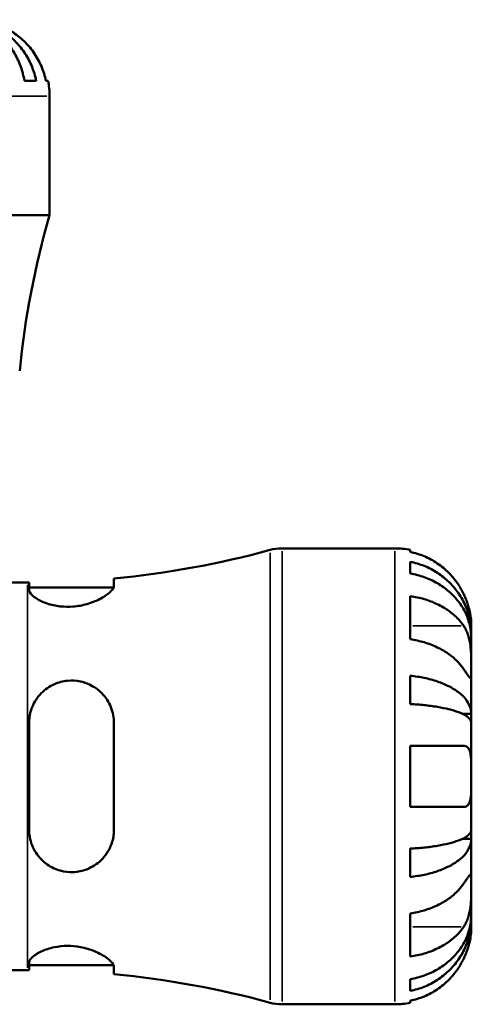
# Model space of a CAD drawing. Header units: millimetres. Extents: x 0 to 905, y -303 to 735.
# Tile 9 of 16: x 458 to 504, y 262 to 363. Entities that reach past the tile are written whole.
import ezdxf

# ---------------------------------------------------------------- set-up
doc = ezdxf.new("R2010")
doc.units = ezdxf.units.MM
doc.layers.add('Visible (ANSI)', color=7, linetype='Continuous', lineweight=50)
doc.layers.add('Visible Narrow (ANSI)', color=7, linetype='Continuous', lineweight=35)

msp = doc.modelspace()

# ---------------------------------------------------------------- linework, layer by layer
at = {"layer": 'Visible (ANSI)'}
for p, q in [((458.19, 357.064), (459.398, 357.064)), ((460.406, 357.064), (460.62, 357.064)), ((460.779, 343.204), (460.779, 355.489)), ((460.779, 343.204), (413.779, 343.204)), ((484.757, 308.864), (496.404, 308.864)), ((497.979, 308.705), (497.979, 308.492)), ((497.979, 307.483), (497.979, 306.275)), ((467.421, 305.005), (467.421, 305.76)), ((456.549, 305.339), (458.489, 305.339)), ((458.671, 305.339), (458.671, 304.567)), ((458.671, 304.839), (467.387, 304.839)), ((497.979, 303.945), (497.979, 299.49)), ((504.279, 299.984), (504.279, 300.989)), ((504.279, 299.984), (504.267, 299.984)), ((504.279, 299.601), (504.279, 299.984)), ((504.279, 296.413), (504.279, 299.601)), ((504.279, 291.802), (504.279, 296.413)), ((497.979, 295.734), (497.979, 292.818)), ((504.279, 291.802), (503.37, 291.802)), ((504.279, 290.879), (504.279, 291.802)), ((458.671, 290.864), (458.671, 279.864)), ((467.421, 279.864), (467.421, 290.864)), ((504.279, 285.364), (504.279, 290.879)), ((497.979, 288.514), (497.979, 282.214)), ((504.279, 279.85), (504.279, 285.364)), ((504.279, 278.926), (504.279, 279.85)), ((504.279, 278.926), (503.37, 278.926)), ((504.279, 274.316), (504.279, 278.926)), ((497.979, 277.91), (497.979, 274.995)), ((504.279, 271.127), (504.279, 274.316)), ((497.979, 271.238), (497.979, 266.783)), ((504.279, 270.745), (504.279, 271.127)), ((504.279, 270.745), (504.267, 270.745)), ((504.279, 269.739), (504.279, 270.745)), ((458.671, 266.161), (458.671, 265.389)), ((456.549, 265.389), (458.489, 265.389)), ((458.671, 265.889), (467.387, 265.889)), ((467.421, 264.968), (467.421, 265.724)), ((497.979, 264.453), (497.979, 263.245)), ((497.979, 262.237), (497.979, 262.023)), ((484.757, 261.864), (496.404, 261.864))]:
    msp.add_line(p, q, dxfattribs=at)
for centre, radius, start, end in [((452.904, 355.489), 7.875, 0, 11.53696), ((547.385, 318.244), 90.132, 163.92302, 174.31236), ((458.489, 400.279), 94.939, 275.39874, 285.28588), ((484.757, 304.164), 4.7, 90, 105.28588), ((496.404, 300.989), 7.875, 78.46304, 90), ((458.489, 400.279), 94.939, 270, 270.11014), ((458.489, 170.45), 94.939, 89.88986, 90), ((458.489, 170.45), 94.939, 74.71412, 84.60126), ((484.757, 266.564), 4.7, 254.71412, 270), ((496.404, 269.739), 7.875, 270, 281.53696)]:
    msp.add_arc(centre, radius, start, end, dxfattribs=at)
for points, knots in [([(458.19, 357.064), (458.101, 357.569), (457.967, 358.063), (457.65, 358.948), (457.437, 359.42), (456.929, 360.301), (456.634, 360.71), (456.041, 361.398), (455.687, 361.739), (454.926, 362.329), (454.518, 362.576), (453.74, 362.949), (453.299, 363.109), (452.398, 363.316), (451.937, 363.364), (451.516, 363.364)], [0.1494024, 0.1494024, 0.1494024, 0.1494024, 0.2912498, 0.2912498, 0.4370651, 0.4370651, 0.5828803, 0.5828803, 0.7290354, 0.7290354, 0.8751905, 0.8751905, 1.0219149, 1.0219149, 1.1686392, 1.1686392, 1.1686392, 1.1686392]), ([(451.899, 363.364), (452.372, 363.364), (452.889, 363.316), (453.902, 363.109), (454.398, 362.949), (455.271, 362.576), (455.73, 362.329), (456.586, 361.739), (456.983, 361.398), (457.65, 360.71), (457.981, 360.301), (458.551, 359.42), (458.791, 358.948), (459.147, 358.063), (459.298, 357.569), (459.398, 357.064)], [3.5133937, 3.5133937, 3.5133937, 3.5133937, 3.6601181, 3.6601181, 3.8068425, 3.8068425, 3.9529976, 3.9529976, 4.0991526, 4.0991526, 4.2449679, 4.2449679, 4.3907831, 4.3907831, 4.5326305, 4.5326305, 4.5326305, 4.5326305]), ([(460.406, 357.064), (460.303, 357.566), (460.148, 358.056), (459.78, 358.939), (459.531, 359.411), (458.94, 360.291), (458.597, 360.7), (457.904, 361.388), (457.49, 361.731), (456.724, 362.24), (456.387, 362.428), (456.054, 362.586)], [0.14941001, 0.14941001, 0.14941001, 0.14941001, 0.29044502, 0.29044502, 0.43634177, 0.43634177, 0.58223851, 0.58223851, 0.72934673, 0.72934673, 0.83526259, 0.83526259, 0.83526259, 0.83526259]), ([(503.501, 304.139), (503.343, 304.472), (503.154, 304.809), (502.646, 305.576), (502.303, 305.99), (501.615, 306.682), (501.206, 307.025), (500.326, 307.617), (499.854, 307.865), (498.971, 308.233), (498.481, 308.388), (497.979, 308.492)], [3.89239507, 3.89239507, 3.89239507, 3.89239507, 3.99831093, 3.99831093, 4.14541915, 4.14541915, 4.2913159, 4.2913159, 4.43721264, 4.43721264, 4.57824766, 4.57824766, 4.57824766, 4.57824766]), ([(497.979, 307.483), (498.484, 307.383), (498.977, 307.232), (499.863, 306.877), (500.335, 306.637), (501.216, 306.066), (501.625, 305.735), (502.312, 305.068), (502.654, 304.671), (503.244, 303.815), (503.491, 303.357), (503.864, 302.483), (504.024, 301.987), (504.231, 300.974), (504.279, 300.457), (504.279, 299.984)], [0.1494024, 0.1494024, 0.1494024, 0.1494024, 0.2912498, 0.2912498, 0.4370651, 0.4370651, 0.5828803, 0.5828803, 0.7290354, 0.7290354, 0.8751905, 0.8751905, 1.0219149, 1.0219149, 1.1686392, 1.1686392, 1.1686392, 1.1686392]), ([(504.279, 299.601), (504.279, 300.022), (504.231, 300.483), (504.024, 301.384), (503.864, 301.825), (503.491, 302.603), (503.244, 303.011), (502.654, 303.772), (502.312, 304.126), (501.625, 304.72), (501.216, 305.014), (500.335, 305.522), (499.863, 305.736), (498.977, 306.052), (498.484, 306.186), (497.979, 306.275)], [3.5133937, 3.5133937, 3.5133937, 3.5133937, 3.6601181, 3.6601181, 3.8068425, 3.8068425, 3.9529976, 3.9529976, 4.0991526, 4.0991526, 4.2449679, 4.2449679, 4.3907831, 4.3907831, 4.5326305, 4.5326305, 4.5326305, 4.5326305]), ([(467.421, 305.005), (467.421, 304.966), (467.415, 304.926), (467.36, 304.743), (467.249, 304.584), (466.847, 304.183), (466.504, 303.934), (465.659, 303.477), (465.164, 303.269), (464.17, 302.99), (463.701, 302.903), (462.768, 302.829), (462.321, 302.837), (461.401, 302.939), (460.949, 303.043), (460.079, 303.331), (459.685, 303.523), (459.058, 303.93), (458.837, 304.145), (458.693, 304.419), (458.671, 304.495), (458.671, 304.567)], [-1.5361641, -1.5361641, -1.5361641, -1.5361641, -1.4931546, -1.4931546, -1.3519348, -1.3519348, -1.159433, -1.159433, -0.9747621, -0.9747621, -0.8286698, -0.8286698, -0.6930532, -0.6930532, -0.5401654, -0.5401654, -0.362729, -0.362729, -0.1743542, -0.1743542, -0.0958072, -0.0958072, -0.0958072, -0.0958072]), ([(497.979, 303.945), (498.481, 303.872), (498.971, 303.762), (499.854, 303.502), (500.326, 303.326), (501.206, 302.908), (501.615, 302.666), (502.303, 302.176), (502.646, 301.883), (503.154, 301.341), (503.343, 301.103), (503.501, 300.867)], [0.14941001, 0.14941001, 0.14941001, 0.14941001, 0.29044502, 0.29044502, 0.43634177, 0.43634177, 0.58223851, 0.58223851, 0.72934673, 0.72934673, 0.83526259, 0.83526259, 0.83526259, 0.83526259]), ([(504.279, 300.989), (504.279, 300.989), (504.279, 301.019), (504.277, 301.143), (504.275, 301.243), (504.253, 301.569), (504.225, 301.829), (504.127, 302.348), (504.074, 302.576), (503.96, 302.972), (503.909, 303.131), (503.799, 303.441), (503.741, 303.591), (503.623, 303.875), (503.564, 304.008), (503.501, 304.139)], [0, 0, 0, 0, 0.07514839, 0.07514839, 0.15775683, 0.15775683, 0.27887104, 0.27887104, 0.36056434, 0.36056434, 0.41315921, 0.41315921, 0.46174689, 0.46174689, 0.50485698, 0.50485698, 0.50485698, 0.50485698]), ([(503.501, 300.867), (503.559, 300.781), (503.614, 300.689), (503.75, 300.434), (503.826, 300.262), (503.961, 299.889), (504.019, 299.689), (504.134, 299.19), (504.18, 298.889), (504.252, 298.192), (504.267, 297.805), (504.281, 297.057), (504.279, 296.707), (504.279, 296.413)], [-0.50766593, -0.50766593, -0.50766593, -0.50766593, -0.46718991, -0.46718991, -0.40200215, -0.40200215, -0.33506637, -0.33506637, -0.24300458, -0.24300458, -0.12488859, -0.12488859, 0, 0, 0, 0]), ([(503.501, 296.413), (503.343, 296.648), (503.154, 296.886), (502.646, 297.428), (502.303, 297.721), (501.615, 298.211), (501.206, 298.453), (500.326, 298.872), (499.854, 299.048), (498.971, 299.307), (498.481, 299.417), (497.979, 299.49)], [3.89239507, 3.89239507, 3.89239507, 3.89239507, 3.99831093, 3.99831093, 4.14541915, 4.14541915, 4.2913159, 4.2913159, 4.43721264, 4.43721264, 4.57824766, 4.57824766, 4.57824766, 4.57824766]), ([(504.279, 296.413), (504.279, 296.257), (504.279, 296.118), (504.278, 295.87), (504.276, 295.764), (504.264, 295.566), (504.249, 295.502), (504.184, 295.482), (504.137, 295.521), (504.019, 295.662), (503.961, 295.74), (503.826, 295.932), (503.751, 296.043), (503.614, 296.244), (503.559, 296.326), (503.501, 296.413)], [0, 0, 0, 0, 0.06608139, 0.06608139, 0.13667451, 0.13667451, 0.23873403, 0.23873403, 0.33457773, 0.33457773, 0.40157847, 0.40157847, 0.46685307, 0.46685307, 0.50745344, 0.50745344, 0.50745344, 0.50745344]), ([(497.979, 295.734), (498.484, 295.681), (498.977, 295.602), (499.863, 295.416), (500.335, 295.29), (501.216, 294.991), (501.625, 294.818), (502.312, 294.468), (502.654, 294.26), (503.244, 293.811), (503.491, 293.571), (503.864, 293.113), (504.024, 292.853), (504.231, 292.322), (504.279, 292.051), (504.279, 291.802)], [0.1494024, 0.1494024, 0.1494024, 0.1494024, 0.2912498, 0.2912498, 0.4370651, 0.4370651, 0.5828803, 0.5828803, 0.7290354, 0.7290354, 0.8751905, 0.8751905, 1.0219149, 1.0219149, 1.1686392, 1.1686392, 1.1686392, 1.1686392]), ([(458.671, 290.864), (458.671, 290.977), (458.676, 291.09), (458.72, 291.654), (458.824, 292.093), (459.206, 293.037), (459.524, 293.523), (460.31, 294.321), (460.768, 294.641), (461.702, 295.053), (462.152, 295.172), (463.073, 295.263), (463.527, 295.236), (464.494, 295.028), (464.984, 294.821), (465.938, 294.205), (466.376, 293.766), (467.023, 292.777), (467.243, 292.233), (467.397, 291.396), (467.421, 291.131), (467.421, 290.864)], [-1.5256648, -1.5256648, -1.5256648, -1.5256648, -1.4902672, -1.4902672, -1.3485323, -1.3485323, -1.1662608, -1.1662608, -0.9943308, -0.9943308, -0.8537089, -0.8537089, -0.7161186, -0.7161186, -0.5516028, -0.5516028, -0.3549067, -0.3549067, -0.169128, -0.169128, -0.0855511, -0.0855511, -0.0855511, -0.0855511]), ([(504.279, 290.879), (504.279, 291.001), (504.231, 291.135), (504.024, 291.397), (503.864, 291.525), (503.491, 291.751), (503.244, 291.869), (502.654, 292.091), (502.312, 292.194), (501.625, 292.366), (501.216, 292.452), (500.335, 292.599), (499.863, 292.661), (498.977, 292.753), (498.484, 292.792), (497.979, 292.818)], [3.5133937, 3.5133937, 3.5133937, 3.5133937, 3.6601181, 3.6601181, 3.8068425, 3.8068425, 3.9529976, 3.9529976, 4.0991526, 4.0991526, 4.2449679, 4.2449679, 4.3907831, 4.3907831, 4.5326305, 4.5326305, 4.5326305, 4.5326305]), ([(497.979, 288.514), (498.481, 288.514), (498.971, 288.514), (499.854, 288.514), (500.326, 288.514), (501.206, 288.514), (501.615, 288.514), (502.303, 288.514), (502.646, 288.514), (503.154, 288.514), (503.343, 288.514), (503.501, 288.514)], [0.14941001, 0.14941001, 0.14941001, 0.14941001, 0.29044502, 0.29044502, 0.43634177, 0.43634177, 0.58223851, 0.58223851, 0.72934673, 0.72934673, 0.83526259, 0.83526259, 0.83526259, 0.83526259]), ([(503.501, 288.514), (503.563, 288.514), (503.622, 288.506), (503.758, 288.465), (503.831, 288.422), (503.962, 288.296), (504.019, 288.211), (504.134, 287.957), (504.18, 287.771), (504.252, 287.268), (504.267, 286.938), (504.281, 286.192), (504.279, 285.781), (504.279, 285.364)], [-0.50816407, -0.50816407, -0.50816407, -0.50816407, -0.46460526, -0.46460526, -0.40154747, -0.40154747, -0.3356183, -0.3356183, -0.24286964, -0.24286964, -0.12490659, -0.12490659, 0, 0, 0, 0]), ([(504.279, 285.364), (504.279, 285.145), (504.279, 284.926), (504.278, 284.482), (504.276, 284.259), (504.263, 283.674), (504.243, 283.339), (504.158, 282.862), (504.108, 282.697), (503.989, 282.47), (503.931, 282.395), (503.794, 282.282), (503.717, 282.245), (503.59, 282.218), (503.546, 282.214), (503.501, 282.214)], [-2.17667965, -2.17667965, -2.17667965, -2.17667965, -2.11086653, -2.11086653, -2.04055216, -2.04055216, -1.91738302, -1.91738302, -1.82942275, -1.82942275, -1.76558177, -1.76558177, -1.70117883, -1.70117883, -1.66961913, -1.66961913, -1.66961913, -1.66961913]), ([(503.501, 282.214), (503.343, 282.214), (503.154, 282.214), (502.646, 282.214), (502.303, 282.214), (501.615, 282.214), (501.206, 282.214), (500.326, 282.214), (499.854, 282.214), (498.971, 282.214), (498.481, 282.214), (497.979, 282.214)], [3.89239507, 3.89239507, 3.89239507, 3.89239507, 3.99831093, 3.99831093, 4.14541915, 4.14541915, 4.2913159, 4.2913159, 4.43721264, 4.43721264, 4.57824766, 4.57824766, 4.57824766, 4.57824766]), ([(467.421, 279.864), (467.421, 279.727), (467.415, 279.589), (467.36, 279.005), (467.249, 278.572), (466.847, 277.616), (466.504, 277.118), (465.659, 276.309), (465.164, 275.99), (464.17, 275.61), (463.701, 275.511), (462.768, 275.475), (462.321, 275.527), (461.401, 275.779), (460.949, 275.994), (460.079, 276.6), (459.685, 277.009), (459.058, 277.971), (458.837, 278.53), (458.693, 279.364), (458.671, 279.614), (458.671, 279.864)], [-1.5361641, -1.5361641, -1.5361641, -1.5361641, -1.4931546, -1.4931546, -1.3519348, -1.3519348, -1.159433, -1.159433, -0.9747621, -0.9747621, -0.8286698, -0.8286698, -0.6930532, -0.6930532, -0.5401654, -0.5401654, -0.362729, -0.362729, -0.1743542, -0.1743542, -0.0958072, -0.0958072, -0.0958072, -0.0958072]), ([(497.979, 277.91), (498.484, 277.936), (498.977, 277.975), (499.863, 278.067), (500.335, 278.129), (501.216, 278.277), (501.625, 278.362), (502.312, 278.535), (502.654, 278.638), (503.244, 278.859), (503.491, 278.977), (503.864, 279.203), (504.024, 279.332), (504.231, 279.594), (504.279, 279.727), (504.279, 279.85)], [0.1494024, 0.1494024, 0.1494024, 0.1494024, 0.2912498, 0.2912498, 0.4370651, 0.4370651, 0.5828803, 0.5828803, 0.7290354, 0.7290354, 0.8751905, 0.8751905, 1.0219149, 1.0219149, 1.1686392, 1.1686392, 1.1686392, 1.1686392]), ([(504.279, 278.926), (504.279, 278.678), (504.231, 278.407), (504.024, 277.876), (503.864, 277.616), (503.491, 277.158), (503.244, 276.917), (502.654, 276.469), (502.312, 276.26), (501.625, 275.911), (501.216, 275.737), (500.335, 275.438), (499.863, 275.312), (498.977, 275.126), (498.484, 275.047), (497.979, 274.995)], [3.5133937, 3.5133937, 3.5133937, 3.5133937, 3.6601181, 3.6601181, 3.8068425, 3.8068425, 3.9529976, 3.9529976, 4.0991526, 4.0991526, 4.2449679, 4.2449679, 4.3907831, 4.3907831, 4.5326305, 4.5326305, 4.5326305, 4.5326305]), ([(503.501, 274.316), (503.559, 274.402), (503.614, 274.484), (503.75, 274.685), (503.826, 274.796), (503.961, 274.988), (504.019, 275.067), (504.134, 275.204), (504.18, 275.243), (504.252, 275.231), (504.267, 275.151), (504.281, 274.843), (504.279, 274.61), (504.279, 274.316)], [-0.50766593, -0.50766593, -0.50766593, -0.50766593, -0.46718991, -0.46718991, -0.40200215, -0.40200215, -0.33506637, -0.33506637, -0.24300458, -0.24300458, -0.12488859, -0.12488859, 0, 0, 0, 0]), ([(497.979, 271.238), (498.481, 271.311), (498.971, 271.421), (499.854, 271.681), (500.326, 271.857), (501.206, 272.275), (501.615, 272.517), (502.303, 273.007), (502.646, 273.3), (503.154, 273.842), (503.343, 274.08), (503.501, 274.316)], [0.14941001, 0.14941001, 0.14941001, 0.14941001, 0.29044502, 0.29044502, 0.43634177, 0.43634177, 0.58223851, 0.58223851, 0.72934673, 0.72934673, 0.83526259, 0.83526259, 0.83526259, 0.83526259]), ([(504.279, 274.316), (504.279, 274.16), (504.279, 273.988), (504.278, 273.606), (504.276, 273.395), (504.264, 272.856), (504.249, 272.52), (504.184, 271.865), (504.137, 271.551), (504.019, 271.04), (503.961, 270.84), (503.826, 270.466), (503.751, 270.295), (503.614, 270.039), (503.559, 269.947), (503.501, 269.861)], [0, 0, 0, 0, 0.06608139, 0.06608139, 0.13667451, 0.13667451, 0.23873403, 0.23873403, 0.33457773, 0.33457773, 0.40157847, 0.40157847, 0.46685307, 0.46685307, 0.50745344, 0.50745344, 0.50745344, 0.50745344]), ([(497.979, 264.453), (498.484, 264.542), (498.977, 264.676), (499.863, 264.993), (500.335, 265.206), (501.216, 265.714), (501.625, 266.009), (502.312, 266.602), (502.654, 266.956), (503.244, 267.718), (503.491, 268.126), (503.864, 268.903), (504.024, 269.344), (504.231, 270.246), (504.279, 270.706), (504.279, 271.127)], [0.1494024, 0.1494024, 0.1494024, 0.1494024, 0.2912498, 0.2912498, 0.4370651, 0.4370651, 0.5828803, 0.5828803, 0.7290354, 0.7290354, 0.8751905, 0.8751905, 1.0219149, 1.0219149, 1.1686392, 1.1686392, 1.1686392, 1.1686392]), ([(504.279, 270.745), (504.279, 270.271), (504.231, 269.754), (504.024, 268.741), (503.864, 268.245), (503.491, 267.372), (503.244, 266.913), (502.654, 266.058), (502.312, 265.66), (501.625, 264.993), (501.216, 264.662), (500.335, 264.092), (499.863, 263.852), (498.977, 263.496), (498.484, 263.346), (497.979, 263.245)], [3.5133937, 3.5133937, 3.5133937, 3.5133937, 3.6601181, 3.6601181, 3.8068425, 3.8068425, 3.9529976, 3.9529976, 4.0991526, 4.0991526, 4.2449679, 4.2449679, 4.3907831, 4.3907831, 4.5326305, 4.5326305, 4.5326305, 4.5326305]), ([(503.501, 269.861), (503.343, 269.625), (503.154, 269.387), (502.646, 268.845), (502.303, 268.552), (501.615, 268.063), (501.206, 267.82), (500.326, 267.402), (499.854, 267.226), (498.971, 266.966), (498.481, 266.856), (497.979, 266.783)], [3.89239507, 3.89239507, 3.89239507, 3.89239507, 3.99831093, 3.99831093, 4.14541915, 4.14541915, 4.2913159, 4.2913159, 4.43721264, 4.43721264, 4.57824766, 4.57824766, 4.57824766, 4.57824766]), ([(503.501, 266.589), (503.563, 266.72), (503.622, 266.852), (503.758, 267.178), (503.831, 267.37), (503.962, 267.76), (504.019, 267.954), (504.134, 268.403), (504.18, 268.645), (504.252, 269.129), (504.267, 269.346), (504.281, 269.657), (504.279, 269.739), (504.279, 269.739)], [-0.50816407, -0.50816407, -0.50816407, -0.50816407, -0.46460526, -0.46460526, -0.40154747, -0.40154747, -0.3356183, -0.3356183, -0.24286964, -0.24286964, -0.12490659, -0.12490659, 0, 0, 0, 0]), ([(458.671, 266.161), (458.671, 266.194), (458.676, 266.227), (458.72, 266.399), (458.824, 266.551), (459.206, 266.91), (459.524, 267.12), (460.31, 267.486), (460.768, 267.643), (461.702, 267.834), (462.152, 267.883), (463.073, 267.888), (463.527, 267.846), (464.494, 267.666), (464.984, 267.516), (465.938, 267.124), (466.376, 266.873), (467.023, 266.395), (467.243, 266.168), (467.397, 265.881), (467.421, 265.798), (467.421, 265.724)], [-1.5256648, -1.5256648, -1.5256648, -1.5256648, -1.4902672, -1.4902672, -1.3485323, -1.3485323, -1.1662608, -1.1662608, -0.9943308, -0.9943308, -0.8537089, -0.8537089, -0.7161186, -0.7161186, -0.5516028, -0.5516028, -0.3549067, -0.3549067, -0.169128, -0.169128, -0.0855511, -0.0855511, -0.0855511, -0.0855511]), ([(497.979, 262.237), (498.481, 262.34), (498.971, 262.495), (499.854, 262.863), (500.326, 263.112), (501.206, 263.703), (501.615, 264.046), (502.303, 264.739), (502.646, 265.153), (503.154, 265.919), (503.343, 266.256), (503.501, 266.589)], [0.14941001, 0.14941001, 0.14941001, 0.14941001, 0.29044502, 0.29044502, 0.43634177, 0.43634177, 0.58223851, 0.58223851, 0.72934673, 0.72934673, 0.83526259, 0.83526259, 0.83526259, 0.83526259])]:
    msp.add_open_spline(points, degree=3, knots=knots, dxfattribs=at)
at = {"layer": 'Visible Narrow (ANSI)'}
for p, q in [((460.49, 355.489), (414.068, 355.489)), ((484.757, 308.575), (484.757, 262.153)), ((496.404, 262.153), (496.404, 308.575)), ((483.518, 262.318), (483.518, 308.411)), ((458.489, 265.635), (458.489, 305.093)), ((503.225, 300.867), (498.255, 300.867)), ((503.225, 269.861), (498.255, 269.861))]:
    msp.add_line(p, q, dxfattribs=at)

doc.saveas('drawing.dxf')
